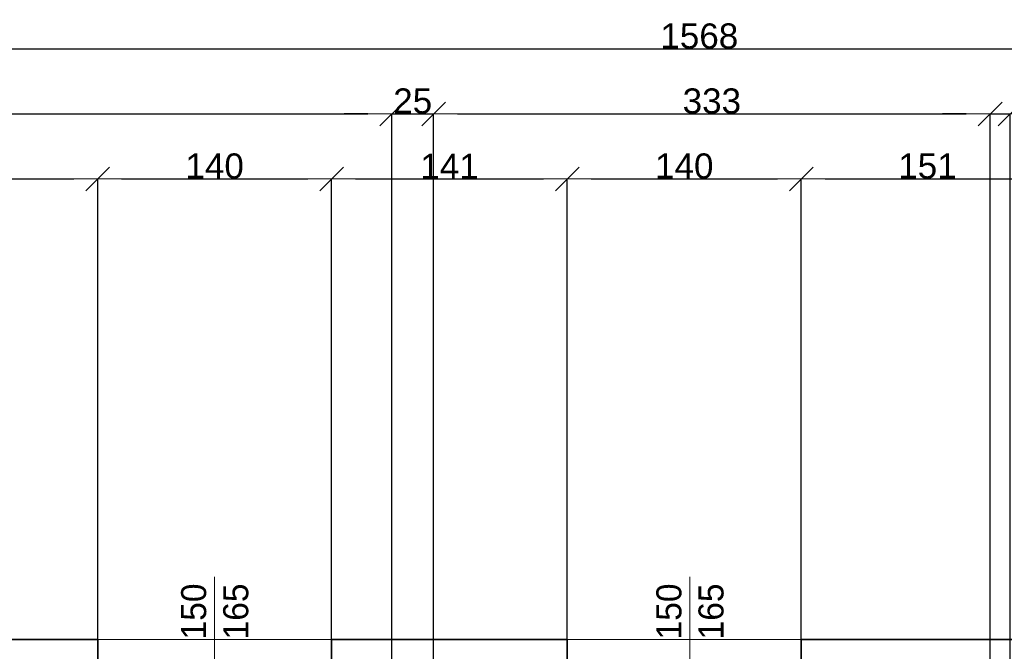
# Model space of a CAD drawing. Header units: metres. Extents: x 7506757 to 756746378, y 5735207 to 582114514.
# Tile 69 of 256: x 7538377 to 7544268, y 5871708 to 5875489. Entities that reach past the tile are written whole.
import ezdxf

# ---------------------------------------------------------------- set-up
doc = ezdxf.new("R2010")
doc.units = ezdxf.units.M
doc.header["$MEASUREMENT"] = 0
doc.header["$PDMODE"] = 2
doc.layers.get('0').update_dxf_attribs({"color": 250, "linetype": 'CONTINUOUS', "lineweight": 100, "plot": 0})
doc.layers.get('Defpoints').update_dxf_attribs({"linetype": 'CONTINUOUS'})
for name, color, linetype, lineweight in [('M_OCIANA6', 5, 'CONTINUOUS', 35), ('M_OPISY141', 7, 'CONTINUOUS', 0), ('m_umeblowanie1', 7, 'CONTINUOUS', 13), ('opis1', 7, 'CONTINUOUS', 13)]:
    doc.layers.add(name, color=color, linetype=linetype, lineweight=lineweight)
doc.layers.add('PWYMIAR', color=7, linetype='CONTINUOUS')
doc.styles.add('GENERATED_STYLE_1', font='arial.ttf')
doc.styles.add('GENERATED_STYLE_2', font='txt')
doc.dimstyles.new('GENERATED_STYLE__2', dxfattribs={"dimtxt": 150, "dimasz": 142.5, "dimexe": 0.18, "dimexo": 0, "dimgap": 0.09, "dimtad": 1, "dimtih": 1, "dimtoh": 1, "dimdec": 0, "dimlfac": 0.1, "dimzin": 0, "dimdsep": 46, "dimtxsty": 'GENERATED_STYLE_1', "dimblk": 'ARROWHEAD_6', "dimblk1": 'ARROWHEAD_6', "dimblk2": 'ARROWHEAD_6', "dimcen": 0.09, "dimclrd": 251, "dimclre": 251, "dimclrt": 7, "dimazin": 0, "dimtfac": 1, "dimtdec": 4, "dimtmove": 0, "dimatfit": 3, "dimfxl": 0, "dimtolj": 1, "dimtzin": 0, "dimarcsym": 0})

# ---------------------------------------------------------------- blocks, each defined once
blk = doc.blocks.new('ARROWHEAD_6')
at = {"color": 0, "linetype": 'Continuous', "lineweight": 0}
for p, q in [((-0.5, -0.5), (0.5, 0.5)), ((0, 0), (-1, 0))]:
    blk.add_line(p, q, dxfattribs=at)
blk = doc.blocks.new('*D4917')
at = {"layer": 'Defpoints', "color": 0, "linetype": 'Continuous', "transparency": 16777216}
for p in [(7538843.4, 5874535.8), (7537323.4, 5871779.1), (7538843.4, 5871779.1)]:
    blk.add_point(p, dxfattribs=at)
at = {"layer": 'PWYMIAR', "color": 251, "linetype": 'Continuous', "lineweight": -2, "transparency": 16777216}
for p, q in [((7537323.4, 5871779.1), (7537323.4, 5874536)), ((7537465.9, 5874535.8), (7538700.9, 5874535.8)), ((7538843.4, 5871779.1), (7538843.4, 5874536))]:
    blk.add_line(p, q, dxfattribs=at)
at = {"layer": 'PWYMIAR', "color": 251, "linetype": 'Continuous', "lineweight": -2, "transparency": 16777216, "xscale": 142.5, "yscale": 142.5, "zscale": 142.5, "rotation": 180}
blk.add_blockref('ARROWHEAD_6', (7537323.4, 5874535.8), dxfattribs=at)
at = {"layer": 'PWYMIAR', "color": 251, "linetype": 'Continuous', "lineweight": -2, "transparency": 16777216, "xscale": 142.5, "yscale": 142.5, "zscale": 142.5}
blk.add_blockref('ARROWHEAD_6', (7538843.4, 5874535.8), dxfattribs=at)
at = {"layer": 'PWYMIAR', "color": 7, "linetype": 'Continuous', "lineweight": 13, "transparency": 16777216, "insert": (7538083.4, 5874612.5), "char_height": 150, "attachment_point": 5, "style": 'GENERATED_STYLE_1'}
blk.add_mtext('\\A1;152', dxfattribs=at)
blk = doc.blocks.new('*D4918')
at = {"layer": 'Defpoints', "color": 0, "linetype": 'Continuous', "transparency": 16777216}
for p in [(7540243.4, 5874535.8), (7538843.4, 5871779.1), (7540243.4, 5871779.1)]:
    blk.add_point(p, dxfattribs=at)
at = {"layer": 'PWYMIAR', "color": 251, "linetype": 'Continuous', "lineweight": -2, "transparency": 16777216}
for p, q in [((7538843.4, 5871779.1), (7538843.4, 5874536)), ((7538985.9, 5874535.8), (7540100.9, 5874535.8)), ((7540243.4, 5871779.1), (7540243.4, 5874536))]:
    blk.add_line(p, q, dxfattribs=at)
at = {"layer": 'PWYMIAR', "color": 251, "linetype": 'Continuous', "lineweight": -2, "transparency": 16777216, "xscale": 142.5, "yscale": 142.5, "zscale": 142.5, "rotation": 180}
blk.add_blockref('ARROWHEAD_6', (7538843.4, 5874535.8), dxfattribs=at)
at = {"layer": 'PWYMIAR', "color": 251, "linetype": 'Continuous', "lineweight": -2, "transparency": 16777216, "xscale": 142.5, "yscale": 142.5, "zscale": 142.5}
blk.add_blockref('ARROWHEAD_6', (7540243.4, 5874535.8), dxfattribs=at)
at = {"layer": 'PWYMIAR', "color": 7, "linetype": 'Continuous', "lineweight": 13, "transparency": 16777216, "insert": (7539543.4, 5874612.5), "char_height": 150, "attachment_point": 5, "style": 'GENERATED_STYLE_1'}
blk.add_mtext('\\A1;140', dxfattribs=at)
blk = doc.blocks.new('*D4919')
at = {"layer": 'Defpoints', "color": 0, "linetype": 'Continuous', "transparency": 16777216}
for p in [(7541653.4, 5874535.8), (7540243.4, 5871779.1), (7541653.4, 5871779.1)]:
    blk.add_point(p, dxfattribs=at)
at = {"layer": 'PWYMIAR', "color": 251, "linetype": 'Continuous', "lineweight": -2, "transparency": 16777216}
for p, q in [((7540243.4, 5871779.1), (7540243.4, 5874536)), ((7540385.9, 5874535.8), (7541510.9, 5874535.8)), ((7541653.4, 5871779.1), (7541653.4, 5874536))]:
    blk.add_line(p, q, dxfattribs=at)
at = {"layer": 'PWYMIAR', "color": 251, "linetype": 'Continuous', "lineweight": -2, "transparency": 16777216, "xscale": 142.5, "yscale": 142.5, "zscale": 142.5, "rotation": 180}
blk.add_blockref('ARROWHEAD_6', (7540243.4, 5874535.8), dxfattribs=at)
at = {"layer": 'PWYMIAR', "color": 251, "linetype": 'Continuous', "lineweight": -2, "transparency": 16777216, "xscale": 142.5, "yscale": 142.5, "zscale": 142.5}
blk.add_blockref('ARROWHEAD_6', (7541653.4, 5874535.8), dxfattribs=at)
at = {"layer": 'PWYMIAR', "color": 7, "linetype": 'Continuous', "lineweight": 13, "transparency": 16777216, "insert": (7540948.4, 5874611.2), "char_height": 150, "attachment_point": 5, "style": 'GENERATED_STYLE_1'}
blk.add_mtext('\\A1;141', dxfattribs=at)
blk = doc.blocks.new('*D4920')
at = {"layer": 'Defpoints', "color": 0, "linetype": 'Continuous', "transparency": 16777216}
for p in [(7543053.4, 5874535.8), (7541653.4, 5871779.1), (7543053.4, 5871779.1)]:
    blk.add_point(p, dxfattribs=at)
at = {"layer": 'PWYMIAR', "color": 251, "linetype": 'Continuous', "lineweight": -2, "transparency": 16777216}
for p, q in [((7541653.4, 5871779.1), (7541653.4, 5874536)), ((7541795.9, 5874535.8), (7542910.9, 5874535.8)), ((7543053.4, 5871779.1), (7543053.4, 5874536))]:
    blk.add_line(p, q, dxfattribs=at)
at = {"layer": 'PWYMIAR', "color": 251, "linetype": 'Continuous', "lineweight": -2, "transparency": 16777216, "xscale": 142.5, "yscale": 142.5, "zscale": 142.5, "rotation": 180}
blk.add_blockref('ARROWHEAD_6', (7541653.4, 5874535.8), dxfattribs=at)
at = {"layer": 'PWYMIAR', "color": 251, "linetype": 'Continuous', "lineweight": -2, "transparency": 16777216, "xscale": 142.5, "yscale": 142.5, "zscale": 142.5}
blk.add_blockref('ARROWHEAD_6', (7543053.4, 5874535.8), dxfattribs=at)
at = {"layer": 'PWYMIAR', "color": 7, "linetype": 'Continuous', "lineweight": 13, "transparency": 16777216, "insert": (7542353.4, 5874612.5), "char_height": 150, "attachment_point": 5, "style": 'GENERATED_STYLE_1'}
blk.add_mtext('\\A1;140', dxfattribs=at)
blk = doc.blocks.new('*D4921')
at = {"layer": 'Defpoints', "color": 0, "linetype": 'Continuous', "transparency": 16777216}
for p in [(7544563.4, 5874535.8), (7543053.4, 5871779.1), (7544563.4, 5871779.1)]:
    blk.add_point(p, dxfattribs=at)
at = {"layer": 'PWYMIAR', "color": 251, "linetype": 'Continuous', "lineweight": -2, "transparency": 16777216}
for p, q in [((7543053.4, 5871779.1), (7543053.4, 5874536)), ((7543195.9, 5874535.8), (7544420.9, 5874535.8)), ((7544563.4, 5871779.1), (7544563.4, 5874536))]:
    blk.add_line(p, q, dxfattribs=at)
at = {"layer": 'PWYMIAR', "color": 251, "linetype": 'Continuous', "lineweight": -2, "transparency": 16777216, "xscale": 142.5, "yscale": 142.5, "zscale": 142.5, "rotation": 180}
blk.add_blockref('ARROWHEAD_6', (7543053.4, 5874535.8), dxfattribs=at)
at = {"layer": 'PWYMIAR', "color": 251, "linetype": 'Continuous', "lineweight": -2, "transparency": 16777216, "xscale": 142.5, "yscale": 142.5, "zscale": 142.5}
blk.add_blockref('ARROWHEAD_6', (7544563.4, 5874535.8), dxfattribs=at)
at = {"layer": 'PWYMIAR', "color": 7, "linetype": 'Continuous', "lineweight": 13, "transparency": 16777216, "insert": (7543808.4, 5874612.5), "char_height": 150, "attachment_point": 5, "style": 'GENERATED_STYLE_1'}
blk.add_mtext('\\A1;151', dxfattribs=at)
blk = doc.blocks.new('*D4934')
at = {"layer": 'Defpoints', "color": 0, "linetype": 'Continuous', "transparency": 16777216}
for p in [(7540603.4, 5874925), (7535223.4, 5871199.1), (7540603.4, 5871199.1)]:
    blk.add_point(p, dxfattribs=at)
at = {"layer": 'PWYMIAR', "color": 251, "linetype": 'Continuous', "lineweight": -2, "transparency": 16777216}
for p, q in [((7535223.4, 5871199.1), (7535223.4, 5874925.2)), ((7535365.9, 5874925), (7540460.9, 5874925)), ((7540603.4, 5871199.1), (7540603.4, 5874925.2))]:
    blk.add_line(p, q, dxfattribs=at)
at = {"layer": 'PWYMIAR', "color": 251, "linetype": 'Continuous', "lineweight": -2, "transparency": 16777216, "xscale": 142.5, "yscale": 142.5, "zscale": 142.5, "rotation": 180}
blk.add_blockref('ARROWHEAD_6', (7535223.4, 5874925), dxfattribs=at)
at = {"layer": 'PWYMIAR', "color": 251, "linetype": 'Continuous', "lineweight": -2, "transparency": 16777216, "xscale": 142.5, "yscale": 142.5, "zscale": 142.5}
blk.add_blockref('ARROWHEAD_6', (7540603.4, 5874925), dxfattribs=at)
at = {"layer": 'PWYMIAR', "color": 7, "linetype": 'Continuous', "lineweight": 13, "transparency": 16777216, "insert": (7537913.4, 5875001.7), "char_height": 150, "attachment_point": 5, "style": 'GENERATED_STYLE_1'}
blk.add_mtext('\\A1;538', dxfattribs=at)
blk = doc.blocks.new('*D4935')
at = {"layer": 'Defpoints', "color": 0, "linetype": 'Continuous', "transparency": 16777216}
for p in [(7540853.4, 5874925), (7540603.4, 5871199.1), (7540853.4, 5871199.1)]:
    blk.add_point(p, dxfattribs=at)
at = {"layer": 'PWYMIAR', "color": 251, "linetype": 'Continuous', "lineweight": -2, "transparency": 16777216}
for p, q in [((7540460.9, 5874925), (7540318.4, 5874925)), ((7540603.4, 5871199.1), (7540603.4, 5874925.2)), ((7540603.4, 5874925), (7540853.4, 5874925)), ((7540853.4, 5871199.1), (7540853.4, 5874925.2)), ((7540995.9, 5874925), (7541138.4, 5874925))]:
    blk.add_line(p, q, dxfattribs=at)
at = {"layer": 'PWYMIAR', "color": 251, "linetype": 'Continuous', "lineweight": -2, "transparency": 16777216, "xscale": 142.5, "yscale": 142.5, "zscale": 142.5}
blk.add_blockref('ARROWHEAD_6', (7540603.4, 5874925), dxfattribs=at)
at = {"layer": 'PWYMIAR', "color": 251, "linetype": 'Continuous', "lineweight": -2, "transparency": 16777216, "xscale": 142.5, "yscale": 142.5, "zscale": 142.5, "rotation": 180}
blk.add_blockref('ARROWHEAD_6', (7540853.4, 5874925), dxfattribs=at)
at = {"layer": 'PWYMIAR', "color": 7, "linetype": 'Continuous', "lineweight": 13, "transparency": 16777216, "insert": (7540728.4, 5875001.7), "char_height": 150, "attachment_point": 5, "style": 'GENERATED_STYLE_1'}
blk.add_mtext('\\A1;25', dxfattribs=at)
blk = doc.blocks.new('*D4936')
at = {"layer": 'Defpoints', "color": 0, "linetype": 'Continuous', "transparency": 16777216}
for p in [(7544183.4, 5874925), (7540853.4, 5871199.1), (7544183.4, 5871199.1)]:
    blk.add_point(p, dxfattribs=at)
at = {"layer": 'PWYMIAR', "color": 251, "linetype": 'Continuous', "lineweight": -2, "transparency": 16777216}
for p, q in [((7540853.4, 5871199.1), (7540853.4, 5874925.2)), ((7540995.9, 5874925), (7544040.9, 5874925)), ((7544183.4, 5871199.1), (7544183.4, 5874925.2))]:
    blk.add_line(p, q, dxfattribs=at)
at = {"layer": 'PWYMIAR', "color": 251, "linetype": 'Continuous', "lineweight": -2, "transparency": 16777216, "xscale": 142.5, "yscale": 142.5, "zscale": 142.5, "rotation": 180}
blk.add_blockref('ARROWHEAD_6', (7540853.4, 5874925), dxfattribs=at)
at = {"layer": 'PWYMIAR', "color": 251, "linetype": 'Continuous', "lineweight": -2, "transparency": 16777216, "xscale": 142.5, "yscale": 142.5, "zscale": 142.5}
blk.add_blockref('ARROWHEAD_6', (7544183.4, 5874925), dxfattribs=at)
at = {"layer": 'PWYMIAR', "color": 7, "linetype": 'Continuous', "lineweight": 13, "transparency": 16777216, "insert": (7542518.4, 5875001.7), "char_height": 150, "attachment_point": 5, "style": 'GENERATED_STYLE_1'}
blk.add_mtext('\\A1;333', dxfattribs=at)
blk = doc.blocks.new('*D4937')
at = {"layer": 'Defpoints', "color": 0, "linetype": 'Continuous', "transparency": 16777216}
for p in [(7544303.4, 5874925), (7544183.4, 5871199.1), (7544303.4, 5871199.1)]:
    blk.add_point(p, dxfattribs=at)
at = {"layer": 'PWYMIAR', "color": 251, "linetype": 'Continuous', "lineweight": -2, "transparency": 16777216}
for p, q in [((7544040.9, 5874925), (7543898.4, 5874925)), ((7544183.4, 5871199.1), (7544183.4, 5874925.2)), ((7544183.4, 5874925), (7544303.4, 5874925)), ((7544303.4, 5871199.1), (7544303.4, 5874925.2)), ((7544445.9, 5874925), (7544787.8, 5874925))]:
    blk.add_line(p, q, dxfattribs=at)
at = {"layer": 'PWYMIAR', "color": 251, "linetype": 'Continuous', "lineweight": -2, "transparency": 16777216, "xscale": 142.5, "yscale": 142.5, "zscale": 142.5}
blk.add_blockref('ARROWHEAD_6', (7544183.4, 5874925), dxfattribs=at)
at = {"layer": 'PWYMIAR', "color": 251, "linetype": 'Continuous', "lineweight": -2, "transparency": 16777216, "xscale": 142.5, "yscale": 142.5, "zscale": 142.5, "rotation": 180}
blk.add_blockref('ARROWHEAD_6', (7544303.4, 5874925), dxfattribs=at)
at = {"layer": 'PWYMIAR', "color": 7, "linetype": 'Continuous', "lineweight": 13, "transparency": 16777216, "insert": (7544688.1, 5875000.4), "char_height": 150, "attachment_point": 5, "style": 'GENERATED_STYLE_1'}
blk.add_mtext('\\A1;12', dxfattribs=at)
blk = doc.blocks.new('*D4938')
at = {"layer": 'Defpoints', "color": 0, "linetype": 'Continuous', "transparency": 16777216}
for p in [(7549663.4, 5874925), (7544303.4, 5871199.1), (7549663.4, 5871199.1)]:
    blk.add_point(p, dxfattribs=at)
at = {"layer": 'PWYMIAR', "color": 251, "linetype": 'Continuous', "lineweight": -2, "transparency": 16777216}
for p, q in [((7544303.4, 5871199.1), (7544303.4, 5874925.2)), ((7544445.9, 5874925), (7549520.9, 5874925)), ((7549663.4, 5871199.1), (7549663.4, 5874925.2))]:
    blk.add_line(p, q, dxfattribs=at)
at = {"layer": 'PWYMIAR', "color": 251, "linetype": 'Continuous', "lineweight": -2, "transparency": 16777216, "xscale": 142.5, "yscale": 142.5, "zscale": 142.5, "rotation": 180}
blk.add_blockref('ARROWHEAD_6', (7544303.4, 5874925), dxfattribs=at)
at = {"layer": 'PWYMIAR', "color": 251, "linetype": 'Continuous', "lineweight": -2, "transparency": 16777216, "xscale": 142.5, "yscale": 142.5, "zscale": 142.5}
blk.add_blockref('ARROWHEAD_6', (7549663.4, 5874925), dxfattribs=at)
at = {"layer": 'PWYMIAR', "color": 7, "linetype": 'Continuous', "lineweight": 13, "transparency": 16777216, "insert": (7546983.4, 5875001.7), "char_height": 150, "attachment_point": 5, "style": 'GENERATED_STYLE_1'}
blk.add_mtext('\\A1;536', dxfattribs=at)
blk = doc.blocks.new('*D4945')
at = {"layer": 'Defpoints', "color": 0, "linetype": 'Continuous', "transparency": 16777216}
for p in [(7550283.4, 5875314.2), (7534603.4, 5871779.1), (7550283.4, 5871779.1)]:
    blk.add_point(p, dxfattribs=at)
at = {"layer": 'PWYMIAR', "color": 251, "linetype": 'Continuous', "lineweight": -2, "transparency": 16777216}
for p, q in [((7534603.4, 5871779.1), (7534603.4, 5875314.3)), ((7534745.9, 5875314.2), (7550140.9, 5875314.2)), ((7550283.4, 5871779.1), (7550283.4, 5875314.3))]:
    blk.add_line(p, q, dxfattribs=at)
at = {"layer": 'PWYMIAR', "color": 251, "linetype": 'Continuous', "lineweight": -2, "transparency": 16777216, "xscale": 142.5, "yscale": 142.5, "zscale": 142.5, "rotation": 180}
blk.add_blockref('ARROWHEAD_6', (7534603.4, 5875314.2), dxfattribs=at)
at = {"layer": 'PWYMIAR', "color": 251, "linetype": 'Continuous', "lineweight": -2, "transparency": 16777216, "xscale": 142.5, "yscale": 142.5, "zscale": 142.5}
blk.add_blockref('ARROWHEAD_6', (7550283.4, 5875314.2), dxfattribs=at)
at = {"layer": 'PWYMIAR', "color": 7, "linetype": 'Continuous', "lineweight": 13, "transparency": 16777216, "insert": (7542443.4, 5875390.8), "char_height": 150, "attachment_point": 5, "style": 'GENERATED_STYLE_1'}
blk.add_mtext('\\A1;1568', dxfattribs=at)

msp = doc.modelspace()

# ---------------------------------------------------------------- linework, layer by layer
at = {"layer": 'M_OCIANA6', "linetype": 'Continuous'}
for p, q in [((7537323.4, 5871779.1), (7538843.4, 5871779.1)), ((7538843.4, 5871779.1), (7538843.4, 5871554.1)), ((7540243.4, 5871779.1), (7541653.4, 5871779.1)), ((7540243.4, 5871779.1), (7540243.4, 5871554.1)), ((7541653.4, 5871779.1), (7541653.4, 5871554.1)), ((7543053.4, 5871779.1), (7544563.4, 5871779.1)), ((7543053.4, 5871779.1), (7543053.4, 5871554.1))]:
    msp.add_line(p, q, dxfattribs=at)
at = {"layer": 'M_OPISY141', "linetype": 'Continuous'}
for p, q in [((7539543.4, 5872153), (7539543.4, 5870776.9)), ((7542387.1, 5872153), (7542387.1, 5870776.9))]:
    msp.add_line(p, q, dxfattribs=at)
at = {"layer": 'm_umeblowanie1', "linetype": 'Continuous'}
for p, q in [((7538843.4, 5871779.1), (7540243.4, 5871779.1)), ((7543053.4, 5871779.1), (7541653.4, 5871779.1))]:
    msp.add_line(p, q, dxfattribs=at)

# ---------------------------------------------------------------- texts
at = {"layer": 'opis1', "linetype": 'Continuous', "char_height": 150, "width": 349.992, "attachment_point": 1, "rotation": 90, "line_spacing_factor": 1.007581, "style": 'GENERATED_STYLE_2'}
for insert in [(7539342.6, 5871779.1), (7542186.3, 5871779.1)]:
    msp.add_mtext('{150\\P165}', dxfattribs=dict(at, insert=insert))

# ---------------------------------------------------------------- dimensions: what is measured, and where the dimension line sits
at = {"layer": 'PWYMIAR', "color": 251, "linetype": 'Continuous', "lineweight": 13}
for base, p1, p2, picture, middle in [((7550283.4, 5875314.2), (7534603.4, 5871779.1), (7550283.4, 5871779.1), '*D4945', (7542443.4, 5875390.8)), ((7540603.4, 5874925), (7535223.4, 5871199.1), (7540603.4, 5871199.1), '*D4934', (7537913.4, 5875001.7)), ((7540853.4, 5874925), (7540603.4, 5871199.1), (7540853.4, 5871199.1), '*D4935', (7540728.4, 5875001.7)), ((7544183.4, 5874925), (7540853.4, 5871199.1), (7544183.4, 5871199.1), '*D4936', (7542518.4, 5875001.7)), ((7544303.4, 5874925), (7544183.4, 5871199.1), (7544303.4, 5871199.1), '*D4937', (7544688.1, 5875000.4)), ((7549663.4, 5874925), (7544303.4, 5871199.1), (7549663.4, 5871199.1), '*D4938', (7546983.4, 5875001.7)), ((7538843.4, 5874535.8), (7537323.4, 5871779.1), (7538843.4, 5871779.1), '*D4917', (7538083.4, 5874612.5)), ((7540243.4, 5874535.8), (7538843.4, 5871779.1), (7540243.4, 5871779.1), '*D4918', (7539543.4, 5874612.5)), ((7541653.4, 5874535.8), (7540243.4, 5871779.1), (7541653.4, 5871779.1), '*D4919', (7540948.4, 5874611.2)), ((7543053.4, 5874535.8), (7541653.4, 5871779.1), (7543053.4, 5871779.1), '*D4920', (7542353.4, 5874612.5)), ((7544563.4, 5874535.8), (7543053.4, 5871779.1), (7544563.4, 5871779.1), '*D4921', (7543808.4, 5874612.5))]:
    dim = msp.add_linear_dim(base=base, p1=p1, p2=p2, dimstyle='GENERATED_STYLE__2', dxfattribs=at)
    dim.commit()
    dim.dimension.update_dxf_attribs({"geometry": picture, "text_midpoint": middle})

doc.saveas('drawing.dxf')
